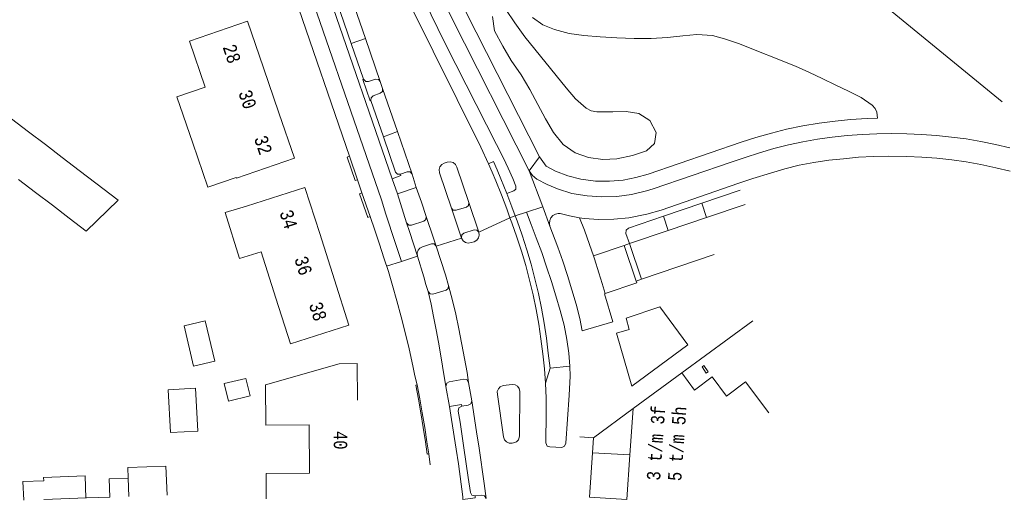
# Model space of a CAD drawing. Header units: metres. Extents: x 196790 to 198335, y 354523 to 356036.
# Tile 60 of 108: x 197975 to 198107, y 354523 to 354587. Entities that reach past the tile are written whole.
import ezdxf

# ---------------------------------------------------------------- set-up
doc = ezdxf.new("R2010")
doc.units = ezdxf.units.M
doc.linetypes.add('DGN Style 2', pattern=[186.027128, 111.616277, -74.410851])
for name, color, linetype, lineweight in [('afdak', 252, 'DGN Style 2', 18), ('bij- of bedrijfsgebouw', 252, 'Continuous', 18), ('cultuurscheiding', 252, 'Continuous', 18), ('functiescheiding', 252, 'Continuous', 18), ('hoofdgebouw', 252, 'Continuous', 18), ('hoofdgebouw maaiveld', 252, 'Continuous', 18), ('huisnummer BAG', 252, 'Continuous', 18), ('kant asfaltverharding', 252, 'Continuous', 18), ('kant betonverharding', 252, 'Continuous', 18), ('kant klinkerverharding', 252, 'Continuous', 18), ('kant muur (extern)', 252, 'Continuous', 18), ('kant tegelverharding', 252, 'Continuous', 18), ('overbouw', 252, 'Continuous', 18), ('tuinhuis', 252, 'DGN Style 2', 18), ('vlakafsluiter grijs', 252, 'DGN Style 2', 18)]:
    doc.layers.add(name, color=color, linetype=linetype, lineweight=lineweight)
doc.styles.add('Style-Courier New', font='cour.ttf')

msp = doc.modelspace()

# ---------------------------------------------------------------- linework, layer by layer
at = {"layer": 'afdak', "flags": 128}
for points in [[(197989.136, 354525.762), (197989.084, 354527.186), (197994.207, 354527.374), (197994.349, 354523.508)], [(197975.128, 354522.801), (197975.026, 354525.305), (197977.814, 354525.418), (197977.795, 354525.869), (197983.355, 354526.094), (197983.476, 354523.108)]]:
    msp.add_lwpolyline(points, dxfattribs=at)
at = {"layer": 'bij- of bedrijfsgebouw'}
for p, q in [((197973.507, 354573.927), (197975.77, 354572.198)), ((197975.77, 354572.198), (197978.033, 354570.468)), ((197978.033, 354570.468), (197980.296, 354568.739)), ((197980.296, 354568.739), (197982.559, 354567.01)), ((197982.559, 354567.01), (197984.822, 354565.28)), ((197976.719, 354564.059), (197974.456, 354565.788)), ((197978.982, 354562.329), (197976.719, 354564.059)), ((197981.244, 354560.6), (197978.982, 354562.329))]:
    msp.add_line(p, q, dxfattribs=at)
at = {"layer": 'bij- of bedrijfsgebouw', "flags": 128}
for points in [[(197984.822, 354565.28), (197987.783, 354563.017), (197983.505, 354558.872), (197981.244, 354560.6)], [(198000.757, 354541.446), (197997.906, 354540.776), (197996.631, 354546.201), (197999.482, 354546.871), (198000.757, 354541.446)], [(197994.825, 354531.871), (197994.486, 354537.615), (197998.144, 354537.831), (197998.483, 354532.087), (197994.825, 354531.871)]]:
    msp.add_lwpolyline(points, dxfattribs=at)
at = {"layer": 'cultuurscheiding', "flags": 128}
msp.add_lwpolyline([(198039.774, 354588.554), (198040.975, 354586.795), (198042.32, 354584.889), (198047.84, 354578.051), (198049.116, 354576.588), (198050.531, 354575.365), (198051.201, 354575.004), (198051.987, 354574.878), (198054.125, 354574.855), (198055.894, 354574.905), (198057.598, 354574.615), (198059.075, 354573.689), (198059.911, 354572.107), (198059.718, 354570.634), (198058.619, 354569.63), (198056.744, 354568.991), (198054.662, 354568.565), (198052.786, 354568.448), (198050.872, 354568.726), (198049.053, 354569.35), (198047.458, 354570.486), (198046.177, 354572.108), (198045.106, 354573.911), (198044.043, 354575.832), (198042.975, 354577.83), (198041.806, 354579.816), (198040.505, 354581.722), (198039.359, 354583.669), (198038.267, 354585.696), (198038.002, 354587.62)], dxfattribs=at)
at = {"layer": 'functiescheiding'}
for p, q in [((198019.051, 354584.007), (198020.941, 354584.678)), ((198023.355, 354571.525), (198025.242, 354572.201)), ((198066.056, 354562.606), (198066.692, 354560.702)), ((198061.544, 354558.959), (198060.921, 354560.861))]:
    msp.add_line(p, q, dxfattribs=at)
at = {"layer": 'functiescheiding', "flags": 128}
for points in [[(198027.929, 354555.528), (198026.844, 354558.84), (198026.459, 354559.966)], [(198029.339, 354550.787), (198029.739, 354549.092), (198030.089, 354547.442), (198030.473, 354545.427), (198030.812, 354543.487), (198031.736, 354538.043)]]:
    msp.add_lwpolyline(points, dxfattribs=at)
at = {"layer": 'hoofdgebouw'}
for p, q in [((198009.347, 354574.715), (198007.269, 354580.772)), ((198016.795, 354552.353), (198014.82, 354558.532)), ((198008.938, 354549.869), (198006.947, 354556.099)), ((198056.84, 354535.083), (198063.351, 354539.868)), ((198056.396, 354528.873), (198056.84, 354535.083)), ((198013.386, 354532.932), (198013.441, 354526.441)), ((198056.396, 354528.873), (198055.97, 354522.917)), ((197977.831, 354522.901), (197983.529, 354523.11)), ((197983.529, 354523.11), (197986.666, 354523.226))]:
    msp.add_line(p, q, dxfattribs=at)
at = {"layer": 'hoofdgebouw', "flags": 128}
for points in [[(198007.269, 354580.772), (198005.132, 354586.997), (197997.338, 354584.322), (197999.451, 354578.165)], [(197997.793, 354570.674), (197995.668, 354576.867), (197999.451, 354578.165)], [(198009.347, 354574.715), (198011.433, 354568.639), (198003.639, 354565.964), (198003.606, 354566.059)], [(197997.793, 354570.674), (197999.823, 354564.76), (198003.606, 354566.059)], [(198014.82, 354558.532), (198012.838, 354564.735), (198004.989, 354562.227)], [(198006.947, 354556.099), (198004.051, 354555.204), (198002.152, 354561.35), (198004.989, 354562.227)], [(198016.795, 354552.353), (198018.739, 354546.268), (198010.89, 354543.76), (198008.938, 354549.869)], [(198019.886, 354536.227), (198019.845, 354541.116), (198017.436, 354541.095), (198007.565, 354538.268)], [(198013.386, 354532.932), (198007.61, 354532.884), (198007.565, 354538.268)], [(197986.666, 354523.226), (197986.576, 354525.668), (197989.136, 354525.762), (197989.226, 354523.32)], [(198007.653, 354522.992), (198007.619, 354526.383), (198013.441, 354526.441)]]:
    msp.add_lwpolyline(points, dxfattribs=at)
at = {"layer": 'hoofdgebouw maaiveld', "flags": 128}
msp.add_lwpolyline([(198075.026, 354534.536), (198071.922, 354538.682), (198069.347, 354536.754), (198067.452, 354539.347), (198065.043, 354537.566), (198063.351, 354539.868)], dxfattribs=at)
at = {"layer": 'kant asfaltverharding'}
for p, q in [((198008.442, 354612.48), (198024.546, 354565.88)), ((198019.02, 354590.23), (198020.941, 354584.678)), ((198019.051, 354584.007), (198017.132, 354589.575)), ((198020.941, 354584.678), (198022.932, 354578.923)), ((198020.703, 354579.216), (198019.051, 354584.007)), ((198022.932, 354578.923), (198023.25, 354577.968)), ((198023.25, 354577.968), (198025.242, 354572.201)), ((198023.355, 354571.525), (198021.684, 354576.372)), ((198025.242, 354572.201), (198027.206, 354566.517)), ((198027.206, 354566.517), (198027.767, 354564.732)), ((198025.248, 354563.848), (198027.767, 354564.732)), ((198025.248, 354563.848), (198026.459, 354559.966)), ((198066.056, 354562.606), (198071.204, 354564.354)), ((198034.809, 354562.714), (198036.164, 354558.725)), ((198060.921, 354560.861), (198066.056, 354562.606)), ((198033.84, 354557.948), (198032.484, 354561.942)), ((198055.637, 354556.936), (198051.509, 354555.567)), ((198056.349, 354557.2), (198055.637, 354556.936))]:
    msp.add_line(p, q, dxfattribs=at)
at = {"layer": 'kant asfaltverharding', "flags": 128}
for points in [[(198037.45, 354567.909), (198036.407, 354570.133), (198026.861, 354589.394), (198025.973, 354591.168), (198025.089, 354592.98), (198024.341, 354594.797)], [(198089.601, 354574), (198089.525, 354574.809), (198089.304, 354575.283), (198088.895, 354575.743), (198087.408, 354576.784), (198085.725, 354577.647), (198084.011, 354578.435), (198082.2, 354579.312), (198080.47, 354580.118), (198078.583, 354580.969), (198070.955, 354584.03), (198069.093, 354584.641), (198067.471, 354585.064), (198065.37, 354585.211), (198063.509, 354585.038), (198061.459, 354584.825), (198059.25, 354584.685), (198056.993, 354584.698), (198054.635, 354584.791), (198052.41, 354584.909), (198050.24, 354585.103), (198048.241, 354585.345), (198046.305, 354585.896), (198044.728, 354586.522), (198043.333, 354587.498)], [(198020.703, 354579.216), (198020.616, 354579.186), (198021.585, 354576.345), (198021.684, 354576.372)], [(198025.631, 354566.494), (198025.254, 354566.507), (198024.987, 354566.789), (198023.355, 354571.525)], [(198049.645, 354560.66), (198050.284, 354560.547), (198052.258, 354560.418), (198054.266, 354560.454), (198056.247, 354560.638), (198058.67, 354561.138), (198060.608, 354561.691), (198070.992, 354565.279), (198072.884, 354565.923), (198075.236, 354566.657), (198077.173, 354567.21), (198079.102, 354567.688), (198081.084, 354568.058), (198083.083, 354568.36), (198085.05, 354568.58), (198087.062, 354568.769), (198089.059, 354568.878), (198091.066, 354568.923), (198093.517, 354568.887), (198095.546, 354568.786), (198097.549, 354568.627), (198099.545, 354568.413), (198101.494, 354568.155), (198103.464, 354567.803), (198105.458, 354567.363), (198107.386, 354566.893)], [(198034.809, 354562.714), (198033.203, 354567.463), (198033.021, 354567.783), (198032.692, 354568.045), (198032.323, 354568.153), (198031.921, 354568.113), (198031.493, 354567.969), (198031.17, 354567.792), (198030.929, 354567.475), (198030.818, 354567.127), (198030.871, 354566.704), (198032.484, 354561.942)], [(198040.327, 354560.667), (198039.895, 354561.851), (198039.175, 354563.735), (198038.427, 354565.614), (198037.949, 354566.764), (198037.45, 354567.909)], [(198025.631, 354566.494), (198025.69, 354566.308), (198024.546, 354565.88)], [(198027.767, 354564.732), (198028.441, 354562.751), (198029.106, 354560.837)], [(198032.484, 354561.942), (198032.711, 354561.668), (198033.098, 354561.664), (198034.484, 354562.076), (198034.759, 354562.299), (198034.809, 354562.714)], [(198029.106, 354560.837), (198029.064, 354560.422), (198028.786, 354560.204), (198027.131, 354559.663), (198026.754, 354559.672), (198026.459, 354559.966)], [(198029.106, 354560.837), (198030.076, 354557.939), (198030.422, 354556.837)], [(198045.096, 354538.475), (198044.951, 354540.432), (198044.72, 354542.434), (198044.472, 354544.428), (198044.171, 354546.389), (198043.821, 354548.383), (198043.424, 354550.352), (198042.959, 354552.314), (198042.43, 354554.246), (198041.857, 354556.17), (198041.228, 354558.078), (198040.576, 354559.984), (198040.327, 354560.667)], [(198049.645, 354560.66), (198050.329, 354558.977), (198050.991, 354557.1), (198051.509, 354555.567)], [(198056.349, 354557.2), (198055.877, 354558.562), (198055.899, 354558.991), (198056.218, 354559.263), (198060.921, 354560.861)], [(198036.164, 354558.725), (198035.9, 354559.009), (198035.523, 354559.031), (198034.157, 354558.583), (198033.878, 354558.368), (198033.84, 354557.948)], [(198033.84, 354557.948), (198034.033, 354557.592), (198034.34, 354557.361), (198034.716, 354557.263), (198035.125, 354557.331), (198035.54, 354557.449), (198035.892, 354557.651), (198036.112, 354557.955), (198036.208, 354558.317), (198036.164, 354558.725)], [(198030.422, 354556.837), (198031.055, 354554.944), (198031.662, 354553.022), (198032.092, 354551.588)], [(198032.092, 354551.588), (198032.636, 354549.558), (198033.066, 354547.751), (198033.474, 354545.8), (198034.237, 354541.822), (198034.569, 354539.905), (198034.783, 354538.575)], [(198034.783, 354538.575), (198034.954, 354537.612), (198035.191, 354536.151)], [(198045.139, 354530.492), (198045.198, 354534.471), (198045.187, 354536.476), (198045.096, 354538.475)], [(198039.457, 354531.299), (198039.602, 354530.913), (198039.861, 354530.637), (198040.219, 354530.475), (198040.601, 354530.471), (198040.819, 354530.501), (198041.191, 354530.65), (198041.457, 354530.923), (198041.608, 354531.378), (198041.644, 354537.387), (198041.548, 354537.793), (198041.323, 354538.074), (198041.002, 354538.272), (198040.608, 354538.319), (198039.405, 354538.182), (198039.029, 354538.012), (198038.782, 354537.754), (198038.621, 354537.381), (198038.63, 354536.998), (198039.457, 354531.299)], [(198035.191, 354536.151), (198035.848, 354531.978), (198036.183, 354529.766), (198036.871, 354525.032), (198037.124, 354523.02)], [(198033.859, 354535.394), (198033.815, 354535.643), (198032.204, 354535.359)], [(198032.204, 354535.359), (198032.496, 354533.645), (198033.118, 354529.661), (198033.418, 354527.688), (198033.988, 354523.275), (198034.026, 354522.915)], [(198035.637, 354523.404), (198035.223, 354523.497), (198035.014, 354523.867), (198034.721, 354525.841), (198034.148, 354529.827), (198033.636, 354533.292), (198033.378, 354534.75), (198033.485, 354535.175), (198033.859, 354535.394)], [(198035.637, 354523.404), (198035.677, 354523.136), (198034.026, 354522.915)]]:
    msp.add_lwpolyline(points, dxfattribs=at)
at = {"layer": 'kant betonverharding'}
for p, q in [((198055.637, 354556.936), (198057.241, 354552.163)), ((198056.349, 354557.2), (198057.955, 354552.418)), ((198057.241, 354552.163), (198057.955, 354552.418)), ((198045.096, 354538.475), (198045.695, 354540.513))]:
    msp.add_line(p, q, dxfattribs=at)
at = {"layer": 'kant betonverharding', "flags": 128}
for points in [[(198037.45, 354567.909), (198038.125, 354568.222), (198038.627, 354567.062), (198039.114, 354565.896), (198039.903, 354563.93)], [(198039.903, 354563.93), (198040.587, 354562.125), (198041.033, 354560.907)], [(198041.033, 354560.907), (198041.28, 354560.234), (198041.94, 354558.319), (198042.564, 354556.383), (198043.145, 354554.444), (198043.675, 354552.497), (198044.153, 354550.524), (198044.554, 354548.525), (198044.905, 354546.534), (198045.202, 354544.532), (198045.462, 354542.52), (198045.695, 354540.513)]]:
    msp.add_lwpolyline(points, dxfattribs=at)
at = {"layer": 'kant klinkerverharding'}
for p, q in [((198071.841, 354562.446), (198066.692, 354560.702)), ((198066.692, 354560.702), (198061.544, 354558.959)), ((198061.544, 354558.959), (198056.349, 354557.2)), ((198057.955, 354552.418), (198067.678, 354555.725)), ((198045.695, 354540.513), (198048.358, 354540.765)), ((198056.396, 354528.873), (198051.393, 354529.155)), ((198050.989, 354523.207), (198055.97, 354522.917))]:
    msp.add_line(p, q, dxfattribs=at)
at = {"layer": 'kant klinkerverharding', "flags": 128}
for points in [[(198106.327, 354576.205), (198061.791, 354612.65), (198057.83, 354615.991), (198054.083, 354619.584), (198050.571, 354623.409), (198047.317, 354627.441)], [(198022.932, 354578.923), (198022.706, 354579.195), (198022.283, 354579.231), (198021.36, 354578.904), (198021.007, 354578.905), (198020.703, 354579.216)], [(198021.684, 354576.372), (198021.695, 354576.753), (198021.989, 354577.021), (198022.921, 354577.34), (198023.225, 354577.599), (198023.25, 354577.968)], [(198027.206, 354566.517), (198026.931, 354566.823), (198026.556, 354566.83), (198025.631, 354566.494)], [(198048.358, 354540.765), (198048.234, 354542.512), (198047.969, 354544.355), (198047.572, 354546.249), (198047.047, 354548.213), (198046.488, 354550.206), (198045.889, 354552.138), (198045.242, 354554.074), (198044.59, 354555.987), (198043.845, 354557.99), (198043.173, 354559.747), (198042.526, 354561.395), (198041.033, 354560.907)], [(198049.997, 354545.525), (198049.694, 354547.163), (198049.197, 354549.066), (198048.613, 354551.015), (198048.018, 354552.917), (198047.394, 354554.828), (198046.739, 354556.724), (198045.689, 354559.515), (198045.606, 354559.894), (198045.654, 354560.301), (198045.805, 354560.634), (198046.074, 354560.945), (198046.431, 354561.146), (198046.799, 354561.214), (198047.057, 354561.216), (198048.291, 354560.9), (198049.645, 354560.66)], [(198051.509, 354555.567), (198051.64, 354555.18), (198052.24, 354553.297), (198052.681, 354551.874), (198053.074, 354550.501)], [(198057.241, 354552.163), (198057.323, 354551.957), (198053.074, 354550.501)], [(198053.074, 354550.501), (198052.992, 354550.468), (198054.092, 354546.708), (198049.997, 354545.525)], [(198033.859, 354535.394), (198034.738, 354535.534), (198035.096, 354535.745), (198035.191, 354536.151)], [(198037.124, 354523.02), (198036.91, 354523.395), (198036.524, 354523.502), (198035.637, 354523.404)]]:
    msp.add_lwpolyline(points, dxfattribs=at)
at = {"layer": 'kant muur (extern)'}
for p, q in [((198019.892, 354565.753), (198018.816, 354568.898)), ((198021.59, 354560.827), (198020.462, 354564.006)), ((198029.444, 354529.024), (198029.445, 354529.015))]:
    msp.add_line(p, q, dxfattribs=at)
at = {"layer": 'kant muur (extern)', "flags": 128}
for points in [[(198019.892, 354565.753), (198019.562, 354565.637), (198018.485, 354568.785), (198018.816, 354568.898)], [(198021.59, 354560.827), (198021.262, 354560.706), (198020.132, 354563.889), (198020.462, 354564.006)], [(198066.088, 354540.676), (198066.329, 354540.853), (198066.893, 354540.027), (198066.645, 354539.858), (198066.088, 354540.676)], [(198029.445, 354529.015), (198029.237, 354528.983), (198028.984, 354530.619), (198028.705, 354532.534), (198028.358, 354534.505), (198028.044, 354536.37), (198027.693, 354538.233), (198027.9, 354538.268)], [(198027.9, 354538.268), (198028.251, 354536.407), (198028.565, 354534.541), (198028.912, 354532.567), (198029.192, 354530.65), (198029.444, 354529.024)]]:
    msp.add_lwpolyline(points, dxfattribs=at)
at = {"layer": 'kant tegelverharding'}
for p, q in [((197997.915, 354629.611), (198018.816, 354568.898)), ((198020.462, 354564.006), (198019.892, 354565.753)), ((198024.546, 354565.88), (198025.248, 354563.848)), ((198031.736, 354538.043), (198032.204, 354535.359)), ((198029.444, 354529.024), (198029.445, 354529.015)), ((198029.445, 354529.015), (198029.64, 354527.545)), ((198050.989, 354523.207), (198051.393, 354529.155))]:
    msp.add_line(p, q, dxfattribs=at)
at = {"layer": 'kant tegelverharding', "flags": 128}
for points in [[(198013.809, 354640.582), (198030.195, 354593.022), (198030.833, 354591.15), (198031.622, 354589.297), (198032.468, 354587.483), (198042.881, 354566.956)], [(198015.793, 354641.226), (198032.135, 354593.833), (198032.761, 354592.001), (198033.514, 354590.196), (198034.356, 354588.33), (198044.263, 354568.846)], [(197998.232, 354635.24), (197999.245, 354632.067), (198023.12, 354563.076), (198023.668, 354561.155), (198024.954, 354557.358), (198025.767, 354554.821)], [(198026.746, 354596.032), (198027.65, 354593.405), (198028.242, 354591.512), (198029.771, 354587.842), (198030.645, 354586.037), (198031.741, 354583.822), (198038.534, 354570.461), (198039.465, 354568.661), (198040.086, 354567.297), (198040.687, 354565.91), (198041.102, 354564.905), (198041.112, 354564.5), (198040.858, 354564.248), (198039.903, 354563.93)], [(198044.263, 354568.846), (198045.164, 354567.573), (198046.423, 354566.901), (198048.065, 354566.27), (198049.82, 354565.828), (198051.772, 354565.58), (198053.683, 354565.558), (198055.479, 354565.72), (198057.212, 354566.054), (198058.837, 354566.52), (198071.328, 354570.776), (198073.279, 354571.413), (198075.402, 354572.019), (198077.39, 354572.544), (198079.608, 354572.998), (198081.767, 354573.321), (198083.923, 354573.601), (198085.99, 354573.818), (198088.213, 354573.952), (198089.601, 354574)], [(198042.881, 354566.956), (198043.33, 354566.312), (198043.946, 354565.813), (198045.327, 354565.105), (198046.697, 354564.527), (198048.624, 354563.92), (198050.652, 354563.587), (198052.642, 354563.444), (198054.64, 354563.509), (198056.636, 354563.77), (198058.608, 354564.253), (198059.543, 354564.558), (198069.962, 354568.12), (198071.863, 354568.755), (198073.782, 354569.372), (198075.707, 354569.942), (198077.654, 354570.45), (198079.582, 354570.852), (198081.562, 354571.188), (198083.528, 354571.453), (198085.521, 354571.663), (198087.521, 354571.816), (198089.513, 354571.911), (198091.512, 354571.933), (198093.544, 354571.902), (198095.492, 354571.801), (198097.495, 354571.664), (198099.504, 354571.475), (198101.496, 354571.219), (198103.448, 354570.878), (198105.396, 354570.472), (198107.36, 354570.012)], [(198021.59, 354560.827), (198022.212, 354559.017), (198022.845, 354557.134), (198023.428, 354555.291), (198024.026, 354553.444), (198024.56, 354551.575), (198025.158, 354549.533), (198025.737, 354547.388), (198026.285, 354545.277), (198026.794, 354543.103), (198027.302, 354540.835), (198027.586, 354539.485), (198027.9, 354538.268)], [(198030.422, 354556.837), (198030.163, 354557.149), (198029.786, 354557.163), (198028.597, 354556.774), (198028.25, 354556.602), (198028.007, 354556.3), (198027.886, 354555.954), (198027.929, 354555.528)], [(198027.929, 354555.528), (198028.795, 354552.726), (198029.061, 354551.739), (198029.339, 354550.787)], [(198029.339, 354550.787), (198029.608, 354550.458), (198029.986, 354550.433), (198031.775, 354550.967), (198032.059, 354551.198), (198032.092, 354551.588)], [(198064.15, 354543.639), (198056.671, 354538.093), (198054.616, 354545.185), (198056.325, 354545.691), (198055.911, 354547.206), (198060.407, 354548.72), (198064.15, 354543.639)], [(198048.358, 354540.765), (198048.373, 354539.451), (198048.277, 354536.896), (198047.814, 354530.453)], [(198034.783, 354538.575), (198034.531, 354538.97), (198034.148, 354539.039), (198032.179, 354538.686), (198031.84, 354538.479), (198031.736, 354538.043)], [(198056.84, 354535.083), (198051.529, 354531.158), (198051.393, 354529.155)], [(198045.139, 354530.492), (198045.323, 354530.075), (198045.677, 354529.948), (198047.26, 354529.897), (198047.654, 354530.054), (198047.814, 354530.453)]]:
    msp.add_lwpolyline(points, dxfattribs=at)
at = {"layer": 'overbouw'}
msp.add_line((198072.865, 354546.862), (198063.351, 354539.868), dxfattribs=at)
at = {"layer": 'tuinhuis', "flags": 128}
msp.add_lwpolyline([(198002.028, 354538.431), (198002.594, 354536.093), (198005.472, 354536.79), (198004.906, 354539.128), (198002.028, 354538.431)], dxfattribs=at)
at = {"layer": 'vlakafsluiter grijs'}
for p, q in [((198042.881, 354566.956), (198044.263, 354568.846)), ((198042.881, 354566.956), (198044.71, 354562.109)), ((198041.033, 354560.907), (198040.327, 354560.667)), ((198044.71, 354562.109), (198042.526, 354561.395)), ((198044.71, 354562.109), (198045.689, 354559.515)), ((198040.327, 354560.667), (198036.164, 354558.725)), ((198030.422, 354556.837), (198033.84, 354557.948)), ((198023.79, 354554.174), (198025.767, 354554.821)), ((198025.767, 354554.821), (198027.929, 354555.528)), ((198049.697, 354531.284), (198051.529, 354531.158))]:
    msp.add_line(p, q, dxfattribs=at)

# ---------------------------------------------------------------- texts
at = {"layer": 'huisnummer BAG', "style": 'Style-Courier New', "width": 0.694444}
for s, rotation, p in [('28', 288.96025, (198001.784, 354583.532)), ('30', 288.96025, (198003.885, 354577.412)), ('32', 288.96025, (198005.985, 354571.294)), ('34', 287.6923, (198009.402, 354561.375)), ('36', 287.6923, (198011.387, 354555.158)), ('38', 287.6923, (198013.345, 354549.03)), ('40', 270.17189, (198016.695, 354532.101)), ('5 t/m 5h', 85.92664, (198063.285, 354525.326)), ('3 t/m 3f', 85.92664, (198060.445, 354525.407))]:
    msp.add_text(s, height=1.8, rotation=rotation, dxfattribs=at).set_placement(p)

doc.saveas('drawing.dxf')
